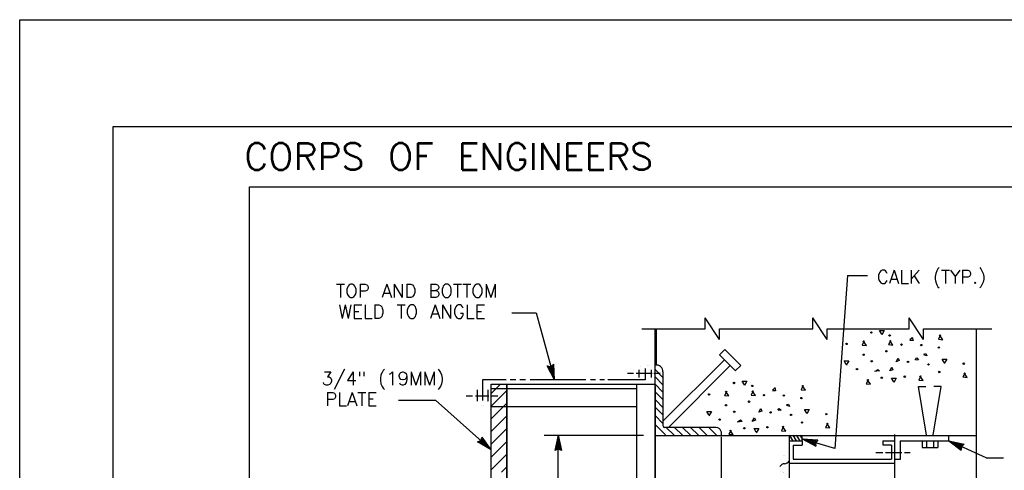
# Model space of a CAD drawing. Extents: x -17 to 2859, y -14 to 3983.
# Tile 9 of 39: x -17.18 to -7.95, y 12.07 to 16.29. Entities that reach past the tile are written whole.
import ezdxf

# ---------------------------------------------------------------- set-up
doc = ezdxf.new("R2010")
doc.units = 0
doc.header["$LTSCALE"] = 25.4
doc.header["$MEASUREMENT"] = 0
doc.linetypes.add('HIDDEN2', pattern=[0.1875, 0.125, -0.0625])
doc.layers.add('PAN_RS', color=7, linetype='CONTINUOUS')
doc.layers.add('PAN_TS', color=7, linetype='CONTINUOUS')
doc.styles.add('TXT_SHX', font='txt.shx')

# ---------------------------------------------------------------- blocks, each defined once
blk = doc.blocks.new('CONC')
at = {"layer": 'PAN_RS', "color": 24, "linetype": 'CONTINUOUS'}
blk.add_line((-0.0007, 0.001762), (-0.000463, 0.001975), dxfattribs=at)
for points in [[(-0.003438, 0.002275), (-0.00365, 0.002638), (-0.003187, 0.002638), (-0.003438, 0.002213)], [(-0.000463, 0.002), (-0.000387, 0.001687), (-0.0007, 0.001687)], [(0.002312, 0.002213), (0.0021, 0.001788), (0.002525, 0.00175), (0.002213, 0.002213)], [(-0.00515, 0.00165), (-0.005363, 0.001225), (-0.004938, 0.001187), (-0.005262, 0.00165)], [(-0.002563, 0.001687), (-0.002775, 0.001275), (-0.00235, 0.001225), (-0.002662, 0.001687)], [(0.000663, 0.000325), (0.000875, 0.0004), (0.000975, 0.000175), (0.000663, 0.000275)], [(-0.0069, -0.000663), (-0.007112, -0.000313), (-0.00665, -0.000313), (-0.0069, -0.000737)], [(-0.000175, -0.000212), (-0.000025, -0.000025), (0.00015, -0.000212), (-0.000138, -0.000237)], [(0.00265, -0.000487), (0.00245, -0.000138), (0.0029, -0.000138), (0.00265, -0.000562)], [(-0.004025, -0.001288), (-0.003825, -0.00115), (-0.00365, -0.001288), (-0.004137, -0.001362)], [(0.000387, -0.001775), (0.000175, -0.0022), (0.0006, -0.002237), (0.000275, -0.001775)], [(0.0047, -0.001475), (0.004488, -0.001888), (0.004913, -0.001925), (0.0046, -0.001475)], [(-0.004738, -0.002138), (-0.00495, -0.00255), (-0.004525, -0.002587), (-0.00485, -0.002138)], [(-0.002275, -0.00235), (-0.002488, -0.001988), (-0.002025, -0.001988), (-0.002275, -0.002413)]]:
    blk.add_lwpolyline(points, dxfattribs=at)
for points in [[(-0.002662, -0.001288), (-0.002462, -0.000937), (-0.00235, -0.001188)], [(-0.002037, -0.0004), (-0.001837, -0.000037), (-0.001725, -0.000287)]]:
    blk.add_lwpolyline(points, close=True, dxfattribs=at)
for centre in [(-0.004448, 0.002453), (-0.002667, 0.002172), (-0.006875, 0.001339), (-0.00151, 0.001266), (0.000417, 0.001224), (0.002135, 0.000984), (-0.005219, 0.000286), (-0.002979, 0.00063), (-0.004417, -0.000349), (-0.000875, -0.000422), (0.001125, -0.000661), (0.004562, -0.000589), (-0.005854, -0.00112), (-0.003438, -0.001964), (-0.001188, -0.001859), (0.002177, -0.001401)]:
    blk.add_circle(centre, 0.0000677, dxfattribs=at)
blk = doc.blocks.new('LT1')
at = {"layer": 'PAN_TS', "color": 24, "linetype": 'CONTINUOUS'}
for p, q in [((0, 0), (-0.0015, -0.000325)), ((-0.0015, -0.000325), (-0.00135, 0)), ((0, 0), (-0.001488, 0.000325)), ((-0.00135, 0), (-0.001488, 0.000325)), ((-0.000387, -0.000013), (-0.001362, 0.000212)), ((-0.001275, 0), (-0.001362, 0.000212)), ((-0.001362, -0.000212), (-0.001275, 0)), ((-0.000763, 0), (-0.001225, 0.0001)), ((-0.001187, 0), (-0.001225, 0.0001)), ((-0.000763, 0), (-0.001225, -0.0001)), ((-0.001225, -0.0001), (-0.001187, 0)), ((-0.000387, -0.000013), (-0.001362, -0.000212))]:
    blk.add_line(p, q, dxfattribs=at)

msp = doc.modelspace()

# ---------------------------------------------------------------- linework, layer by layer
at = {"layer": 'PAN_TS', "color": 7, "linetype": 'CONTINUOUS'}
for p, q in [((-17.1758, -13.7143), (-17.1758, 16.2857)), ((-17.1758, 16.2857), (24.8242, 16.2857)), ((-16.3008, 15.2857), (23.9492, 15.2857)), ((-16.3008, -12.7183), (-16.3008, 15.2857)), ((-15.0228, 14.7207), (23.2192, 14.7207)), ((-15.0228, -12.1523), (-15.0228, 14.7207)), ((-9.4169, 13.8897), (-9.5356, 12.2707)), ((-9.4169, 13.8897), (-9.2289, 13.8897)), ((-12.5616, 13.5397), (-12.3356, 13.5397)), ((-12.3356, 13.5397), (-12.1616, 12.9137)), ((-10.7516, 13.3907), (-10.7516, 13.4927)), ((-10.6176, 13.2897), (-10.7516, 13.4927)), ((-9.7406, 13.3907), (-9.7406, 13.4927)), ((-9.6066, 13.2897), (-9.7406, 13.4927)), ((-8.8396, 13.3907), (-8.8396, 13.4927)), ((-8.7056, 13.2897), (-8.8396, 13.4927)), ((-11.3446, 13.3907), (-10.7516, 13.3907)), ((-11.2206, 4.9297), (-11.2206, 13.3907)), ((-11.2076, 13.0507), (-11.2076, 13.3907)), ((-10.6176, 13.2897), (-10.6176, 13.3907)), ((-10.6176, 13.3907), (-9.7406, 13.3907)), ((-9.6066, 13.2897), (-9.6066, 13.3907)), ((-9.6066, 13.3907), (-8.8396, 13.3907)), ((-8.7056, 13.2897), (-8.7056, 13.3907)), ((-8.7056, 13.3907), (-8.0646, 13.3907)), ((-8.2086, 4.9297), (-8.2086, 13.3907)), ((-10.6176, 13.1477), (-10.5666, 13.1977)), ((-10.5666, 13.1977), (-10.4156, 13.0467)), ((-10.6176, 13.1477), (-10.4666, 12.9967)), ((-11.3136, 13.0187), (-11.3136, 12.9137)), ((-10.4686, 12.9957), (-10.4176, 13.0457)), ((-11.4786, 12.9767), (-11.4236, 12.9767)), ((-11.3966, 12.9767), (-11.2476, 12.9767)), ((-11.3736, 13.0057), (-11.3736, 12.9337)), ((-11.2566, 13.0057), (-11.2566, 12.9337)), ((-11.2326, 12.9767), (-11.1726, 12.9767)), ((-11.2206, 13.0087), (-11.1466, 12.9347)), ((-11.2206, 12.9397), (-11.1466, 12.8657)), ((-11.1466, 12.9867), (-11.1466, 12.4837)), ((-12.8376, 12.9137), (-12.8376, 12.7197)), ((-12.6176, 12.9137), (-12.8376, 12.9137)), ((-12.7576, 5.3887), (-12.7576, 12.8727)), ((-12.7576, 12.8727), (-11.2176, 12.8727)), ((-12.7576, 12.7847), (-12.6696, 12.8727)), ((-12.7576, 12.8317), (-11.3906, 12.8317)), ((-12.6106, 5.3887), (-12.6106, 12.8727)), ((-12.5256, 12.9137), (-12.5776, 12.9137)), ((-12.4356, 12.9137), (-12.4866, 12.9137)), ((-11.8696, 12.9137), (-12.3906, 12.9137)), ((-11.7776, 12.9137), (-11.8246, 12.9137)), ((-11.6956, 12.9137), (-11.7386, 12.9137)), ((-11.3136, 12.9137), (-11.6616, 12.9137)), ((-11.2206, 12.8717), (-11.1466, 12.7977)), ((-11.2176, 5.3887), (-11.2176, 12.8517)), ((-8.6766, 12.3937), (-8.7506, 12.8517)), ((-8.7506, 12.8517), (-8.6826, 12.8517)), ((-8.6126, 12.3937), (-8.5386, 12.8517)), ((-8.5386, 12.8517), (-8.6066, 12.8517)), ((-12.9906, 12.7637), (-12.9306, 12.7637)), ((-12.9036, 12.7637), (-12.7786, 12.7637)), ((-12.8886, 12.8197), (-12.8886, 12.7117)), ((-12.7876, 12.8197), (-12.7876, 12.7117)), ((-12.7576, 12.6657), (-12.6606, 12.7627)), ((-12.7506, 12.7637), (-12.6936, 12.7637)), ((-12.6606, 12.7627), (-12.6106, 12.8127)), ((-11.2206, 12.8017), (-11.1466, 12.7277)), ((-13.6264, 12.7219), (-13.2799, 12.7219)), ((-13.2799, 12.7219), (-12.7576, 12.2557)), ((-12.7576, 12.5467), (-12.6606, 12.6437)), ((-12.6606, 12.6437), (-12.6106, 12.6937)), ((-11.2206, 12.6577), (-11.1466, 12.5837)), ((-11.2176, 12.7257), (-11.1436, 12.6517)), ((-12.6606, 12.5247), (-12.6106, 12.5747)), ((-11.2206, 12.5787), (-11.1466, 12.5047)), ((-12.7576, 12.4277), (-12.6606, 12.5247)), ((-11.2206, 12.4957), (-11.1216, 12.3967)), ((-10.6606, 12.4677), (-11.1306, 12.4677)), ((-11.1166, 12.4677), (-11.0426, 12.3937)), ((-11.0376, 12.4677), (-10.9636, 12.3937)), ((-10.9626, 12.4677), (-10.8886, 12.3937)), ((-10.8876, 12.4677), (-10.8136, 12.3937)), ((-10.8086, 12.4677), (-10.7346, 12.3937)), ((-10.7176, 12.4677), (-10.6436, 12.3937)), ((-12.7576, 12.3087), (-12.6606, 12.4057)), ((-12.6606, 12.4057), (-12.6106, 12.4557)), ((-11.3296, 12.3927), (-12.2606, 12.3927)), ((-12.1296, 5.9177), (-12.1296, 12.3937)), ((-11.2176, 12.3927), (-8.2086, 12.3927)), ((-10.5976, 8.9917), (-10.5976, 12.3797)), ((-9.9626, 12.3937), (-9.9296, 12.3417)), ((-9.9606, 11.1827), (-9.9606, 12.3927)), ((-9.9296, 12.3937), (-9.8966, 12.3417)), ((-9.8966, 12.3937), (-9.8636, 12.3417)), ((-9.8646, 12.3937), (-9.8426, 12.3587)), ((-9.8426, 12.3417), (-9.8426, 12.3937)), ((-8.9716, 5.9177), (-8.9716, 12.3997)), ((-8.4676, 12.3427), (-8.4676, 12.3947)), ((-12.7576, 12.1897), (-12.6606, 12.2867)), ((-12.6606, 12.2867), (-12.6106, 12.3367)), ((-9.9606, 12.3417), (-9.8426, 12.3417)), ((-9.9266, 12.3017), (-9.9266, 12.1707)), ((-9.9266, 12.3017), (-9.8426, 12.3017)), ((-9.5356, 12.2707), (-9.8426, 12.3607)), ((-9.8426, 12.3417), (-9.8426, 12.3017)), ((-9.0866, 12.3417), (-8.9716, 12.3417)), ((-9.0866, 12.3417), (-9.0866, 12.3047)), ((-9.0866, 12.3047), (-9.0046, 12.3047)), ((-9.0046, 12.3017), (-9.0046, 12.1707)), ((-8.9246, 12.3427), (-8.9246, 12.1667)), ((-8.9246, 12.3427), (-8.4676, 12.3427)), ((-8.7166, 12.3427), (-8.7166, 12.2777)), ((-8.7166, 12.2787), (-8.5706, 12.2787)), ((-8.6766, 12.3427), (-8.6766, 12.2777)), ((-8.6116, 12.3427), (-8.6116, 12.2777)), ((-8.5706, 12.3427), (-8.5706, 12.2777)), ((-8.1176, 12.1837), (-8.4676, 12.3427)), ((-12.6606, 12.1677), (-12.6106, 12.2177)), ((-9.1516, 12.2327), (-9.0866, 12.2327)), ((-9.0616, 12.2327), (-8.9066, 12.2327)), ((-8.8816, 12.2327), (-8.8296, 12.2327)), ((-8.1176, 12.1837), (-7.9546, 12.1837)), ((-12.7576, 12.0707), (-12.6606, 12.1677)), ((-12.6606, 12.0487), (-12.6106, 12.0987)), ((-9.9606, 12.1337), (-8.9716, 12.1337)), ((-9.9266, 12.1707), (-9.0046, 12.1707)), ((-8.9246, 12.1667), (-8.9716, 12.1667))]:
    msp.add_line(p, q, dxfattribs=at)
at = {"layer": 'PAN_TS', "color": 7, "linetype": 'HIDDEN2'}
for p, q in [((-11.1466, 12.5247), (-10.5706, 13.1007)), ((-11.0926, 12.4707), (-10.5166, 13.0467)), ((-11.3906, 5.3887), (-11.3906, 12.8727)), ((-12.7576, 12.6637), (-11.3906, 12.6637))]:
    msp.add_line(p, q, dxfattribs=at)
at = {"layer": 'PAN_TS', "color": 7, "linetype": 'CONTINUOUS', "const_width": 0.00025}
for points in [[(-11.3736, 13.0057, -0.057208), (-11.3725, 13.0155, -0.055698), (-11.3691, 13.0249, -0.053104), (-11.3637, 13.0335, -0.050055), (-11.3564, 13.0411, -0.047121), (-11.3476, 13.0473, -0.044698), (-11.3375, 13.0519, -0.043003), (-11.3265, 13.0548, -0.042139), (-11.3151, 13.0558, -0.042139), (-11.3037, 13.0548, -0.043003), (-11.2927, 13.0519, -0.044698), (-11.2826, 13.0473, -0.047121), (-11.2737, 13.0411, -0.050055), (-11.2664, 13.0335, -0.053104), (-11.261, 13.0249, -0.055698), (-11.2577, 13.0155, -0.057208), (-11.2566, 13.0057, -0.057208)], [(-12.8886, 12.7117, 0.057105), (-12.8876, 12.7033, 0.055618), (-12.8847, 12.6952, 0.053061), (-12.8801, 12.6877, 0.05005), (-12.8738, 12.6812, 0.047151), (-12.8661, 12.6758, 0.044752), (-12.8574, 12.6718, 0.043073), (-12.8479, 12.6693, 0.042216), (-12.8381, 12.6685, 0.042216), (-12.8282, 12.6693, 0.043073), (-12.8188, 12.6718, 0.044752), (-12.81, 12.6758, 0.047151), (-12.8024, 12.6812, 0.05005), (-12.7961, 12.6877, 0.053061), (-12.7914, 12.6952, 0.055618), (-12.7885, 12.7033, 0.057105), (-12.7876, 12.7117, 0.057105)], [(-10.0336, 12.1837, -0.04475), (-10.0296, 12.1907, -0.045337), (-10.0245, 12.1969, -0.046464), (-10.0184, 12.2019, -0.048022), (-10.0116, 12.2056, -0.04983), (-10.0043, 12.208, -0.051623), (-9.9968, 12.2087, -0.053084), (-9.9895, 12.2079, -0.05391), (-9.9825, 12.2056, -0.05391), (-9.9762, 12.2019, -0.053084), (-9.9708, 12.1969, -0.051623), (-9.9665, 12.1907, -0.04983), (-9.9635, 12.1837, -0.048022), (-9.9618, 12.1761, -0.046464), (-9.9616, 12.1682, -0.045337), (-9.9629, 12.1603, -0.04475), (-9.9656, 12.1527, -0.04475)], [(-9.9816, 12.0697, -0.04475), (-9.9856, 12.0627, -0.045337), (-9.9907, 12.0566, -0.046464), (-9.9968, 12.0516, -0.048022), (-10.0036, 12.0478, -0.04983), (-10.0109, 12.0455, -0.051623), (-10.0183, 12.0448, -0.053084), (-10.0257, 12.0455, -0.05391), (-10.0326, 12.0478, -0.05391), (-10.0389, 12.0516, -0.053084), (-10.0443, 12.0566, -0.051623), (-10.0486, 12.0628, -0.04983), (-10.0517, 12.0698, -0.048022), (-10.0533, 12.0773, -0.046464), (-10.0535, 12.0852, -0.045337), (-10.0522, 12.0931, -0.04475), (-10.0496, 12.1007, -0.04475)]]:
    msp.add_lwpolyline(points, format="xyb", dxfattribs=at)
at = {"layer": 'PAN_TS', "color": 7, "linetype": 'CONTINUOUS'}
msp.add_lwpolyline([(-12.7576, 5.3887), (-12.7576, 12.8727), (-12.6106, 12.8727), (-12.6106, 5.3887)], close=True, dxfattribs=at)
for centre, radius, start, end in [((-11.2078, 12.9898), 0.0613, 357.10551, 102.07558), ((-11.1306, 12.4837), 0.016, 180, 270), ((-10.6575, 12.4066), 0.0613, 347.92442, 92.89449), ((-10.0062, 12.0785), 0.0483, 91.59316, 153.87729), ((-10.0089, 12.175), 0.0483, 271.59316, 333.87729)]:
    msp.add_arc(centre, radius, start, end, dxfattribs=at)

# ---------------------------------------------------------------- block references
at = {"layer": 'PAN_RS', "linetype": 'CONTINUOUS', "xscale": 96, "yscale": 96, "zscale": 96}
for p in [(-8.7656, 13.1207), (-10.0536, 12.6477)]:
    msp.add_blockref('CONC', p, dxfattribs=at)
at = {"layer": 'PAN_TS', "linetype": 'CONTINUOUS'}
for p, xscale, yscale, zscale, rotation in [((-12.1616, 12.9137), 95.99996025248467, 95.99996025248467, 95.99996025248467, 285.5335369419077), ((-12.7576, 12.2557), 96.00017912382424, 96.00017912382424, 96.00017912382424, 316.8605054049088), ((-12.1296, 12.3937), 96, 96, 96, 90.00000000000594), ((-9.8426, 12.3607), 95.99992994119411, 95.99992994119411, 95.99992994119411, 163.6609597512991), ((-8.4676, 12.3427), 96.00015185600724, 96.00015185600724, 96.00015185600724, 155.56849883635)]:
    msp.add_blockref('LT1', p, dxfattribs=dict(at, xscale=xscale, yscale=yscale, zscale=zscale, rotation=rotation))

# ---------------------------------------------------------------- texts
at = {"layer": 'PAN_TS', "color": 7, "linetype": 'CONTINUOUS', "style": 'TXT_SHX'}
for s, height, p in [('CORPS OF ENGINEERS', 0.25, (-15.0708, 14.8797)), ('CALK (TYP.)', 0.125, (-9.1409, 13.8147)), ('TOP AND BOTTOM', 0.125, (-14.2106, 13.6837)), ('WELD TO ANGLE', 0.125, (-14.1896, 13.4887)), (' 3/4" (19MM)', 0.125, (-14.4571, 12.8637)), ('PLATE', 0.125, (-14.3116, 12.6678))]:
    msp.add_text(s, height=height, dxfattribs=at).set_placement(p)

doc.saveas('drawing.dxf')
